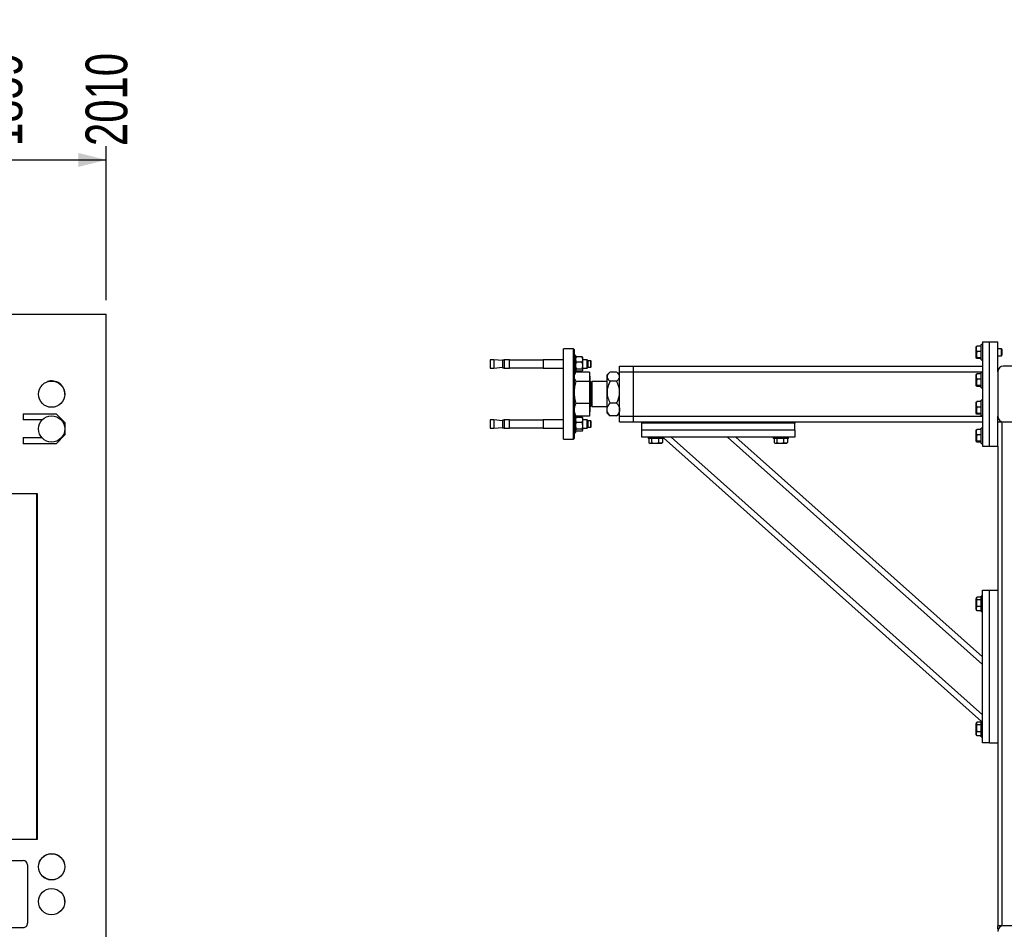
# Model space of a CAD drawing. Header units: millimetres. Extents: x 5 to 589, y 5 to 415.
# Tile 6 of 68: x 145 to 216, y 156 to 222. Entities that reach past the tile are written whole.
import ezdxf

# ---------------------------------------------------------------- set-up
doc = ezdxf.new("R2010")
doc.units = ezdxf.units.MM
doc.layers.add('COTES', color=1, linetype='Continuous')
doc.layers.add('TRAIT-FORT', color=4, linetype='Continuous', lineweight=25)
doc.styles.add('SLDTEXTSTYLE0', font='TXT', dxfattribs={"width": 0.75})
doc.dimstyles.new('SLDDIMSTYLE1', dxfattribs={"dimtxt": 3, "dimasz": 2, "dimexe": 0, "dimexo": 0.0625, "dimgap": 0.75, "dimtad": 0, "dimtih": 1, "dimtoh": 1, "dimdec": 0, "dimlfac": 20, "dimrnd": 1e-09, "dimzin": 12, "dimdsep": 46, "dimtxsty": 'SLDTEXTSTYLE0', "dimsah": 1, "dimcen": 0.09, "dimadec": 0, "dimazin": 3, "dimtfac": 1, "dimtdec": 0, "dimtofl": 0, "dimtmove": 0, "dimatfit": 3, "dimfxl": 1, "dimfrac": 2, "dimtolj": 1, "dimtzin": 12, "dimarcsym": 0})

# ---------------------------------------------------------------- blocks, each defined once
blk = doc.blocks.new('_D_11')
at = {"layer": 'COTES', "color": 1, "transparency": 16777216}
for p, q in [((143.629, 158.439), (143.629, 212.512)), ((138.819, 211.512), (143.629, 211.512))]:
    blk.add_line(p, q, dxfattribs=at)
blk.add_solid([(143.629, 211.512), (141.629, 212.012), (141.629, 211.012)], dxfattribs=at)
at = {"layer": 'COTES', "color": 1, "transparency": 16777216, "insert": (142.144, 212.512), "char_height": 3, "attachment_point": 1, "rotation": 90, "style": 'SLDTEXTSTYLE0'}
blk.add_mtext('1859', dxfattribs=at)
blk = doc.blocks.new('_D_12')
at = {"layer": 'COTES', "color": 1, "transparency": 16777216}
for p, q in [((151.186, 201.426), (151.186, 212.512)), ((143.629, 211.512), (151.186, 211.512))]:
    blk.add_line(p, q, dxfattribs=at)
blk.add_solid([(151.186, 211.512), (149.186, 212.012), (149.186, 211.012)], dxfattribs=at)
at = {"layer": 'COTES', "color": 1, "transparency": 16777216, "insert": (149.7, 212.512), "char_height": 3, "attachment_point": 1, "rotation": 90, "style": 'SLDTEXTSTYLE0'}
blk.add_mtext('2010', dxfattribs=at)

msp = doc.modelspace()

# ---------------------------------------------------------------- linework, layer by layer
at = {"layer": 'TRAIT-FORT', "color": 4, "linetype": 'Continuous', "lineweight": 25}
for p, q in [((54.964, 200.426), (151.186, 200.426)), ((151.186, 49.927), (151.186, 200.426)), ((214.214, 198.427), (214.714, 198.427)), ((214.214, 198.427), (214.214, 190.927)), ((214.714, 198.427), (215.314, 198.427)), ((214.714, 190.927), (214.714, 198.427)), ((215.314, 196.277), (215.314, 198.427)), ((184.789, 197.927), (184.089, 197.927)), ((184.089, 191.427), (184.089, 197.927)), ((184.839, 197.877), (184.789, 197.927)), ((184.789, 194.677), (184.789, 197.927)), ((184.839, 197.877), (184.839, 194.677)), ((213.778, 198.105), (213.764, 198.08)), ((213.764, 197.273), (213.764, 198.08)), ((214.114, 198.129), (213.814, 198.129)), ((214.114, 197.737), (213.814, 197.737)), ((214.214, 198.227), (214.114, 198.227)), ((214.114, 198.185), (214.114, 198.227)), ((214.114, 197.127), (214.114, 198.185)), ((215.579, 197.927), (215.314, 197.927)), ((215.614, 197.892), (215.579, 197.927)), ((215.579, 197.427), (215.579, 197.927)), ((215.614, 197.892), (215.614, 197.462)), ((179.071, 197.142), (178.814, 197.142)), ((178.814, 197.142), (178.814, 196.542)), ((179.689, 197.088), (179.071, 197.142)), ((179.071, 197.142), (179.071, 196.542)), ((179.799, 197.117), (179.689, 197.117)), ((179.689, 197.117), (179.689, 196.567)), ((180.204, 197.142), (179.799, 197.142)), ((179.799, 197.142), (179.799, 196.542)), ((180.204, 196.542), (180.204, 197.142)), ((182.614, 197.117), (180.204, 197.117)), ((184.089, 197.142), (182.614, 197.142)), ((182.614, 197.142), (182.614, 196.542)), ((184.964, 197.442), (184.839, 197.442)), ((184.964, 196.261), (184.964, 197.442)), ((184.974, 197.307), (184.964, 197.292)), ((185.414, 197.343), (185.014, 197.343)), ((185.414, 196.973), (185.014, 196.973)), ((185.464, 197.292), (185.453, 197.307)), ((185.464, 197.158), (185.464, 197.292)), ((185.464, 196.722), (185.464, 197.158)), ((185.789, 197.142), (185.464, 197.142)), ((185.864, 197.067), (185.789, 197.142)), ((185.789, 196.542), (185.789, 197.142)), ((186.039, 197.067), (185.864, 197.067)), ((185.864, 196.617), (185.864, 197.067)), ((186.064, 197.042), (186.039, 197.067)), ((186.039, 196.617), (186.039, 197.067)), ((186.064, 196.642), (186.064, 197.042)), ((213.764, 197.273), (213.778, 197.248)), ((214.114, 197.285), (213.814, 197.285)), ((214.114, 197.224), (213.814, 197.224)), ((214.114, 197.127), (214.214, 197.127)), ((215.314, 197.427), (215.579, 197.427)), ((215.579, 197.427), (215.614, 197.462)), ((178.814, 196.542), (179.071, 196.542)), ((179.071, 196.542), (179.689, 196.596)), ((179.689, 196.567), (179.799, 196.567)), ((179.799, 196.542), (180.204, 196.542)), ((180.204, 196.567), (182.614, 196.567)), ((182.614, 196.542), (184.089, 196.542)), ((184.839, 196.242), (184.964, 196.242)), ((184.925, 196.201), (184.839, 196.052)), ((184.964, 196.392), (184.974, 196.376)), ((184.964, 196.242), (184.964, 196.261)), ((185.954, 196.259), (184.964, 196.259)), ((185.414, 196.472), (185.014, 196.472)), ((185.014, 196.341), (185.414, 196.341)), ((185.453, 196.376), (185.464, 196.392)), ((185.464, 196.406), (185.464, 196.722)), ((185.464, 196.542), (185.789, 196.542)), ((185.464, 196.392), (185.464, 196.406)), ((185.789, 196.542), (185.864, 196.617)), ((185.864, 196.617), (186.039, 196.617)), ((185.954, 196.259), (185.954, 195.579)), ((186.039, 196.617), (186.064, 196.642)), ((187.352, 196.19), (187.214, 196.052)), ((187.901, 196.257), (187.426, 196.257)), ((188.114, 196.052), (187.975, 196.19)), ((188.114, 196.277), (188.114, 196.677)), ((188.114, 196.677), (189.114, 196.677)), ((188.114, 193.077), (188.114, 196.277)), ((188.114, 196.277), (189.114, 196.277)), ((189.114, 196.677), (214.214, 196.677)), ((189.114, 196.277), (189.114, 196.677)), ((189.114, 196.277), (214.214, 196.277)), ((189.114, 193.077), (189.114, 196.277)), ((214.214, 196.227), (214.114, 196.227)), ((214.114, 196.185), (214.114, 196.227)), ((214.114, 195.127), (214.114, 196.185)), ((215.317, 196.327), (215.314, 196.327)), ((215.314, 196.277), (215.314, 193.077)), ((218.914, 196.677), (215.714, 196.677)), ((185.954, 195.579), (184.961, 195.579)), ((185.964, 195.954), (185.954, 195.954)), ((185.954, 195.579), (185.954, 193.996)), ((185.964, 195.954), (185.964, 193.399)), ((186.122, 195.468), (186.014, 195.577)), ((186.014, 195.577), (186.014, 195.188)), ((187.214, 195.577), (186.122, 195.577)), ((186.122, 195.577), (186.122, 193.777)), ((187.214, 195.926), (187.214, 196.052)), ((187.214, 194.804), (187.214, 195.926)), ((187.901, 195.595), (187.426, 195.595)), ((213.778, 196.105), (213.764, 196.08)), ((213.764, 195.273), (213.764, 196.08)), ((214.114, 196.129), (213.814, 196.129)), ((214.114, 195.737), (213.814, 195.737)), ((186.014, 195.188), (186.014, 193.777)), ((187.214, 193.555), (187.214, 194.804)), ((213.764, 195.273), (213.778, 195.248)), ((214.114, 195.285), (213.814, 195.285)), ((214.114, 195.224), (213.814, 195.224)), ((214.114, 195.127), (214.214, 195.127)), ((184.789, 191.427), (184.789, 194.677)), ((184.839, 194.677), (184.839, 191.477)), ((213.778, 194.105), (213.764, 194.08)), ((213.764, 193.273), (213.764, 194.08)), ((214.114, 194.129), (213.814, 194.129)), ((214.214, 194.227), (214.114, 194.227)), ((214.114, 194.185), (214.114, 194.227)), ((214.114, 193.127), (214.114, 194.185)), ((185.954, 193.996), (184.961, 193.996)), ((185.954, 193.996), (185.954, 193.094)), ((185.954, 193.399), (185.964, 193.399)), ((186.014, 193.777), (186.122, 193.885)), ((186.122, 193.777), (187.214, 193.777)), ((187.214, 193.302), (187.214, 193.555)), ((187.901, 194.014), (187.426, 194.014)), ((214.114, 193.737), (213.814, 193.737)), ((145.215, 193.256), (145.215, 192.81)), ((145.215, 193.256), (147.575, 193.256)), ((146.566, 192.81), (145.215, 192.81)), ((147.575, 193.256), (148.21, 192.621)), ((179.071, 192.811), (178.814, 192.811)), ((178.814, 192.811), (178.814, 192.221)), ((179.689, 192.757), (179.071, 192.811)), ((179.071, 192.811), (179.071, 192.221)), ((179.799, 192.786), (179.689, 192.786)), ((179.689, 192.786), (179.689, 192.245)), ((180.204, 192.811), (179.799, 192.811)), ((179.799, 192.811), (179.799, 192.221)), ((180.204, 192.221), (180.204, 192.811)), ((182.614, 192.786), (180.204, 192.786)), ((184.089, 192.811), (182.614, 192.811)), ((182.614, 192.811), (182.614, 192.221)), ((184.839, 193.302), (184.925, 193.152)), ((184.952, 193.111), (184.839, 193.111)), ((184.961, 193.094), (184.929, 193.155)), ((185.954, 193.094), (184.961, 193.094)), ((184.964, 191.911), (184.964, 193.094)), ((184.974, 192.977), (184.964, 192.961)), ((185.014, 193.013), (185.414, 193.013)), ((185.464, 192.961), (185.453, 192.977)), ((185.464, 192.828), (185.464, 192.961)), ((185.464, 192.392), (185.464, 192.828)), ((185.789, 192.811), (185.464, 192.811)), ((185.864, 192.736), (185.789, 192.811)), ((185.789, 192.221), (185.789, 192.811)), ((186.039, 192.736), (185.864, 192.736)), ((185.864, 192.286), (185.864, 192.736)), ((186.064, 192.711), (186.039, 192.736)), ((186.039, 192.286), (186.039, 192.736)), ((186.064, 192.311), (186.064, 192.711)), ((187.214, 193.302), (187.352, 193.163)), ((187.351, 193.164), (187.426, 193.096)), ((187.901, 193.096), (187.426, 193.096)), ((187.901, 193.096), (187.976, 193.164)), ((187.975, 193.163), (188.114, 193.302)), ((188.114, 192.677), (188.114, 193.077)), ((188.114, 193.077), (189.114, 193.077)), ((188.114, 192.677), (189.114, 192.677)), ((189.114, 193.077), (214.214, 193.077)), ((189.114, 192.677), (189.114, 193.077)), ((189.114, 192.677), (214.214, 192.677)), ((189.714, 192.577), (189.714, 192.677)), ((200.714, 192.677), (200.714, 192.577)), ((213.764, 193.273), (213.778, 193.248)), ((214.114, 193.285), (213.814, 193.285)), ((214.114, 193.224), (213.814, 193.224)), ((214.114, 193.127), (214.214, 193.127)), ((215.314, 190.927), (215.314, 193.077)), ((215.314, 193.027), (215.317, 193.027)), ((215.314, 192.677), (215.614, 192.677)), ((215.614, 192.677), (215.614, 156.427)), ((215.714, 192.677), (218.914, 192.677)), ((148.21, 192.621), (148.21, 191.732)), ((178.814, 192.221), (178.814, 192.211)), ((178.814, 192.211), (179.071, 192.211)), ((179.071, 192.211), (179.689, 192.266)), ((179.071, 192.221), (179.071, 192.211)), ((179.689, 192.245), (179.689, 192.236)), ((179.689, 192.236), (179.799, 192.236)), ((179.799, 192.221), (179.799, 192.211)), ((179.799, 192.211), (180.204, 192.211)), ((180.204, 192.236), (182.614, 192.236)), ((180.204, 192.211), (180.204, 192.221)), ((182.614, 192.221), (182.614, 192.211)), ((182.614, 192.211), (184.089, 192.211)), ((184.964, 192.061), (184.974, 192.046)), ((185.014, 192.643), (185.414, 192.643)), ((185.414, 192.142), (185.014, 192.142)), ((185.414, 192.01), (185.014, 192.01)), ((185.453, 192.046), (185.464, 192.061)), ((185.464, 192.076), (185.464, 192.392)), ((185.464, 192.211), (185.789, 192.211)), ((185.464, 192.061), (185.464, 192.076)), ((185.789, 192.211), (185.864, 192.286)), ((185.789, 192.211), (185.789, 192.221)), ((185.864, 192.286), (186.039, 192.286)), ((186.039, 192.286), (186.064, 192.311)), ((200.714, 192.577), (189.714, 192.577)), ((189.714, 192.077), (189.714, 192.577)), ((200.714, 192.077), (189.714, 192.077)), ((189.714, 191.577), (189.714, 192.077)), ((200.714, 192.077), (200.714, 192.577)), ((200.714, 192.077), (200.714, 191.577)), ((213.778, 192.105), (213.764, 192.08)), ((213.764, 191.273), (213.764, 192.08)), ((214.114, 192.129), (213.814, 192.129)), ((214.214, 192.227), (214.114, 192.227)), ((214.114, 192.185), (214.114, 192.227)), ((214.114, 191.127), (214.114, 192.185)), ((145.215, 191.543), (145.215, 191.097)), ((145.215, 191.543), (146.548, 191.543)), ((148.21, 191.732), (147.575, 191.097)), ((184.089, 191.427), (184.789, 191.427)), ((184.789, 191.427), (184.839, 191.477)), ((184.839, 191.911), (184.964, 191.911)), ((200.714, 191.577), (189.714, 191.577)), ((190.164, 191.577), (190.164, 191.477)), ((190.924, 191.477), (190.164, 191.477)), ((190.227, 191.477), (190.227, 191.177)), ((190.418, 191.477), (190.418, 191.177)), ((190.905, 191.477), (190.905, 191.177)), ((191.264, 191.477), (190.924, 191.477)), ((191.201, 191.477), (191.201, 191.177)), ((191.264, 191.477), (191.264, 191.577)), ((191.264, 191.532), (214.157, 171.127)), ((191.815, 191.577), (214.214, 171.612)), ((195.873, 191.577), (214.214, 175.229)), ((196.474, 191.577), (214.214, 175.765)), ((199.164, 191.577), (199.164, 191.477)), ((199.924, 191.477), (199.164, 191.477)), ((199.227, 191.477), (199.227, 191.177)), ((199.418, 191.477), (199.418, 191.177)), ((199.905, 191.477), (199.905, 191.177)), ((200.264, 191.477), (199.924, 191.477)), ((200.201, 191.477), (200.201, 191.177)), ((200.264, 191.477), (200.264, 191.577)), ((213.764, 191.273), (213.778, 191.248)), ((214.114, 191.737), (213.814, 191.737)), ((214.114, 191.285), (213.814, 191.285)), ((147.575, 191.097), (145.215, 191.097)), ((190.251, 191.16), (190.31, 191.127)), ((190.664, 191.127), (190.31, 191.127)), ((191.117, 191.127), (190.664, 191.127)), ((191.117, 191.127), (191.176, 191.16)), ((191.201, 191.177), (191.175, 191.162)), ((199.251, 191.16), (199.31, 191.127)), ((199.664, 191.127), (199.31, 191.127)), ((200.117, 191.127), (199.664, 191.127)), ((200.117, 191.127), (200.176, 191.16)), ((200.201, 191.177), (200.175, 191.162)), ((214.114, 191.224), (213.814, 191.224)), ((214.114, 191.127), (214.214, 191.127)), ((214.214, 190.927), (214.714, 190.927)), ((214.714, 190.927), (215.314, 190.927)), ((215.314, 190.927), (215.314, 156.427)), ((141.716, 187.519), (146.23, 187.519)), ((146.186, 162.635), (146.186, 187.519)), ((146.23, 187.519), (146.23, 162.635)), ((213.797, 180.039), (213.764, 179.98)), ((213.764, 179.626), (213.764, 179.98)), ((214.114, 180.064), (213.814, 180.064)), ((214.214, 180.127), (214.114, 180.127)), ((214.114, 179.366), (214.114, 180.127)), ((214.214, 180.577), (214.714, 180.577)), ((214.214, 169.577), (214.214, 180.577)), ((214.714, 180.577), (215.314, 180.577)), ((214.714, 169.577), (214.714, 180.577)), ((213.764, 179.173), (213.764, 179.626)), ((214.114, 179.873), (213.814, 179.873)), ((214.114, 179.386), (213.814, 179.386)), ((214.114, 179.027), (214.114, 179.366)), ((213.764, 179.173), (213.797, 179.114)), ((213.814, 179.09), (213.799, 179.115)), ((214.114, 179.09), (213.814, 179.09)), ((214.114, 179.027), (214.214, 179.027)), ((213.797, 171.039), (213.764, 170.98)), ((213.764, 170.626), (213.764, 170.98)), ((214.114, 171.064), (213.814, 171.064)), ((214.114, 170.873), (213.814, 170.873)), ((214.214, 171.127), (214.114, 171.127)), ((214.114, 170.366), (214.114, 171.127)), ((213.764, 170.173), (213.764, 170.626)), ((213.764, 170.173), (213.797, 170.114)), ((213.814, 170.09), (213.799, 170.115)), ((214.114, 170.386), (213.814, 170.386)), ((214.114, 170.09), (213.814, 170.09)), ((214.114, 170.027), (214.114, 170.366)), ((214.114, 170.027), (214.214, 170.027)), ((214.714, 169.577), (214.214, 169.577)), ((214.714, 169.577), (215.314, 169.577)), ((146.23, 162.635), (141.716, 162.635)), ((142.353, 161.123), (145.211, 161.123)), ((145.528, 160.805), (145.528, 156.614)), ((142.353, 156.297), (145.211, 156.297)), ((215.614, 156.427), (215.314, 156.427)), ((215.314, 156.177), (215.314, 156.427)), ((218.914, 156.427), (215.714, 156.427))]:
    msp.add_line(p, q, dxfattribs=at)
for centre in [(147.258, 194.666), (147.258, 192.166), (147.258, 160.669), (147.264, 160.676), (147.258, 158.169)]:
    msp.add_circle(centre, 0.944, dxfattribs=at)
for centre, radius, start, end in [((215.714, 196.277), 0.4, 90, 180), ((147.264, 194.676), 0.944, 357.51897, 109.27512), ((186.014, 195.627), 0.05, 180, 270), ((186.014, 193.727), 0.05, 90, 180), ((215.714, 193.077), 0.4, 180, 270), ((145.211, 160.805), 0.318, 0.00017, 89.99983), ((147.264, 158.176), 0.944, 357.68604, 15.08855), ((145.211, 156.614), 0.318, 270.00017, 0.00036), ((215.714, 156.027), 0.4, 90, 180)]:
    msp.add_arc(centre, radius, start, end, dxfattribs=at)
for points, knots in [([(213.814, 197.737), (213.803, 197.771), (213.781, 197.84), (213.773, 197.942), (213.784, 198.039), (213.804, 198.098), (213.814, 198.129)], [0, 0, 0, 0, 0.264605, 0.534948, 0.765343, 1, 1, 1, 1]), ([(213.814, 197.737), (213.803, 197.698), (213.781, 197.619), (213.773, 197.501), (213.784, 197.389), (213.804, 197.32), (213.814, 197.285)], [0, 0, 0, 0, 0.264605, 0.534948, 0.765343, 1, 1, 1, 1]), ([(213.779, 198.105), (213.779, 198.105), (213.779, 198.111), (213.794, 198.119), (213.809, 198.127), (213.814, 198.129)], [0, 0, 0, 0, 0.082237, 0.737977, 1, 1, 1, 1]), ([(184.964, 197.158), (184.965, 197.184), (184.969, 197.237), (184.992, 197.298), (185.009, 197.333), (185.014, 197.343)], [0, 0, 0, 0, 0.413688, 0.838028, 1, 1, 1, 1]), ([(185.014, 196.973), (185, 197.003), (184.972, 197.063), (184.966, 197.126), (184.964, 197.158)], [0, 0, 0, 0, 0.493244, 1, 1, 1, 1]), ([(184.964, 196.722), (184.965, 196.758), (184.969, 196.829), (184.992, 196.913), (185.009, 196.96), (185.014, 196.973)], [0, 0, 0, 0, 0.413688, 0.838028, 1, 1, 1, 1]), ([(185.014, 197.343), (184.998, 197.332), (184.981, 197.32), (184.976, 197.308), (184.976, 197.306)], [0, 0, 0, 0, 0.881638, 1, 1, 1, 1]), ([(185.464, 197.158), (185.462, 197.184), (185.458, 197.237), (185.435, 197.298), (185.418, 197.333), (185.414, 197.343)], [0, 0, 0, 0, 0.413688, 0.838028, 1, 1, 1, 1]), ([(185.414, 197.343), (185.429, 197.332), (185.446, 197.32), (185.451, 197.308), (185.451, 197.306)], [0, 0, 0, 0, 0.881638, 1, 1, 1, 1]), ([(185.414, 196.973), (185.427, 197.003), (185.455, 197.063), (185.461, 197.126), (185.464, 197.158)], [0, 0, 0, 0, 0.493244, 1, 1, 1, 1]), ([(185.464, 196.722), (185.462, 196.758), (185.458, 196.829), (185.435, 196.913), (185.418, 196.96), (185.414, 196.973)], [0, 0, 0, 0, 0.413688, 0.838028, 1, 1, 1, 1]), ([(213.814, 197.224), (213.806, 197.228), (213.789, 197.236), (213.775, 197.249), (213.776, 197.263), (213.793, 197.276), (213.809, 197.283), (213.814, 197.285)], [0, 0, 0, 0, 0.192004, 0.385862, 0.637826, 0.896599, 1, 1, 1, 1]), ([(184.952, 196.242), (184.922, 196.192), (184.876, 196.115), (184.844, 196.006), (184.84, 195.948), (184.839, 195.919)], [0, 0, 0, 0, 0.467618, 0.732958, 1, 1, 1, 1]), ([(185.014, 196.472), (185.006, 196.492), (184.992, 196.532), (184.977, 196.594), (184.966, 196.657), (184.964, 196.701), (184.964, 196.722)], [0, 0, 0, 0, 0.245957, 0.49308, 0.745278, 1, 1, 1, 1]), ([(184.964, 196.406), (184.965, 196.415), (184.969, 196.434), (184.992, 196.456), (185.009, 196.468), (185.014, 196.472)], [0, 0, 0, 0, 0.413688, 0.8380277, 1, 1, 1, 1]), ([(185.014, 196.341), (184.998, 196.351), (184.981, 196.363), (184.976, 196.375), (184.976, 196.377)], [0, 0, 0, 0, 0.881638, 1, 1, 1, 1]), ([(185.414, 196.472), (185.421, 196.492), (185.435, 196.532), (185.45, 196.594), (185.461, 196.657), (185.463, 196.701), (185.464, 196.722)], [0, 0, 0, 0, 0.245957, 0.49308, 0.745278, 1, 1, 1, 1]), ([(185.464, 196.406), (185.462, 196.415), (185.458, 196.434), (185.435, 196.456), (185.418, 196.468), (185.414, 196.472)], [0, 0, 0, 0, 0.413688, 0.838028, 1, 1, 1, 1]), ([(185.414, 196.341), (185.427, 196.351), (185.455, 196.372), (185.461, 196.395), (185.464, 196.406)], [0, 0, 0, 0, 0.493244, 1, 1, 1, 1]), ([(187.426, 196.257), (187.404, 196.238), (187.359, 196.199), (187.291, 196.126), (187.228, 196.035), (187.218, 195.963), (187.214, 195.926)], [0, 0, 0, 0, 0.185495, 0.371707, 0.681662, 1, 1, 1, 1]), ([(188.114, 195.926), (188.109, 195.962), (188.099, 196.034), (188.037, 196.125), (187.968, 196.199), (187.923, 196.238), (187.901, 196.257)], [0, 0, 0, 0, 0.309389, 0.628296, 0.813739, 1, 1, 1, 1]), ([(184.839, 195.919), (184.845, 195.862), (184.857, 195.747), (184.926, 195.635), (184.961, 195.579)], [0, 0, 0, 0, 0.494511, 1, 1, 1, 1]), ([(184.961, 195.579), (184.944, 195.515), (184.909, 195.387), (184.87, 195.191), (184.844, 194.991), (184.84, 194.855), (184.839, 194.788)], [0, 0, 0, 0, 0.247269, 0.495363, 0.746874, 1, 1, 1, 1]), ([(187.214, 195.926), (187.214, 195.919), (187.215, 195.872), (187.247, 195.782), (187.33, 195.678), (187.4, 195.617), (187.426, 195.595)], [0, 0, 0, 0, 0.056824, 0.413183, 0.782596, 1, 1, 1, 1]), ([(187.426, 195.595), (187.401, 195.541), (187.349, 195.434), (187.286, 195.265), (187.239, 195.088), (187.216, 194.932), (187.214, 194.837), (187.214, 194.804)], [0, 0, 0, 0, 0.215518, 0.432228, 0.654461, 0.879693, 1, 1, 1, 1]), ([(187.901, 195.595), (187.914, 195.606), (187.94, 195.628), (187.991, 195.676), (188.035, 195.727), (188.071, 195.78), (188.099, 195.835), (188.112, 195.884), (188.113, 195.919), (188.114, 195.926)], [0, 0, 0, 0, 0.108582, 0.217288, 0.45505, 0.574728, 0.693064, 0.943215, 1, 1, 1, 1]), ([(188.114, 194.804), (188.11, 194.873), (188.104, 195.012), (188.057, 195.214), (187.989, 195.409), (187.93, 195.533), (187.901, 195.595)], [0, 0, 0, 0, 0.249578, 0.504364, 0.751047, 1, 1, 1, 1]), ([(213.814, 195.737), (213.803, 195.771), (213.781, 195.84), (213.773, 195.942), (213.784, 196.039), (213.804, 196.098), (213.814, 196.129)], [0, 0, 0, 0, 0.264605, 0.534948, 0.765343, 1, 1, 1, 1]), ([(213.814, 195.737), (213.803, 195.698), (213.781, 195.619), (213.773, 195.501), (213.784, 195.389), (213.804, 195.32), (213.814, 195.285)], [0, 0, 0, 0, 0.264605, 0.534948, 0.765343, 1, 1, 1, 1]), ([(213.779, 196.105), (213.779, 196.105), (213.779, 196.111), (213.794, 196.119), (213.809, 196.127), (213.814, 196.129)], [0, 0, 0, 0, 0.082237, 0.737977, 1, 1, 1, 1]), ([(184.839, 194.788), (184.845, 194.655), (184.857, 194.387), (184.926, 194.127), (184.961, 193.996)], [0, 0, 0, 0, 0.494511, 1, 1, 1, 1]), ([(187.214, 194.804), (187.217, 194.735), (187.223, 194.597), (187.27, 194.394), (187.338, 194.199), (187.397, 194.076), (187.426, 194.014)], [0, 0, 0, 0, 0.249578, 0.504364, 0.751047, 1, 1, 1, 1]), ([(187.901, 194.014), (187.927, 194.067), (187.978, 194.175), (188.041, 194.344), (188.088, 194.521), (188.111, 194.676), (188.113, 194.771), (188.114, 194.804)], [0, 0, 0, 0, 0.215518, 0.432228, 0.654461, 0.879693, 1, 1, 1, 1]), ([(213.814, 195.224), (213.806, 195.228), (213.789, 195.236), (213.775, 195.249), (213.776, 195.263), (213.793, 195.276), (213.809, 195.283), (213.814, 195.285)], [0, 0, 0, 0, 0.192004, 0.385862, 0.637826, 0.896599, 1, 1, 1, 1]), ([(213.814, 193.737), (213.803, 193.771), (213.781, 193.84), (213.773, 193.942), (213.784, 194.039), (213.804, 194.098), (213.814, 194.129)], [0, 0, 0, 0, 0.264605, 0.534948, 0.765343, 1, 1, 1, 1]), ([(213.779, 194.105), (213.779, 194.105), (213.779, 194.111), (213.794, 194.119), (213.809, 194.127), (213.814, 194.129)], [0, 0, 0, 0, 0.082237, 0.737977, 1, 1, 1, 1]), ([(184.961, 193.996), (184.928, 193.923), (184.878, 193.813), (184.844, 193.661), (184.84, 193.584), (184.839, 193.545)], [0, 0, 0, 0, 0.495251, 0.746818, 1, 1, 1, 1]), ([(184.839, 193.545), (184.845, 193.47), (184.857, 193.317), (184.926, 193.169), (184.961, 193.094)], [0, 0, 0, 0, 0.494511, 1, 1, 1, 1]), ([(187.214, 193.555), (187.217, 193.595), (187.223, 193.675), (187.27, 193.793), (187.338, 193.906), (187.397, 193.978), (187.426, 194.014)], [0, 0, 0, 0, 0.249578, 0.504364, 0.751047, 1, 1, 1, 1]), ([(187.426, 193.096), (187.376, 193.159), (187.3, 193.254), (187.239, 193.39), (187.216, 193.48), (187.214, 193.535), (187.214, 193.555)], [0, 0, 0, 0, 0.4320457, 0.6543496, 0.8796539, 1, 1, 1, 1]), ([(187.901, 194.014), (187.951, 193.951), (188.027, 193.856), (188.088, 193.719), (188.111, 193.629), (188.113, 193.574), (188.114, 193.555)], [0, 0, 0, 0, 0.432046, 0.65435, 0.879654, 1, 1, 1, 1]), ([(188.114, 193.555), (188.11, 193.515), (188.104, 193.434), (188.057, 193.317), (187.989, 193.203), (187.93, 193.132), (187.901, 193.096)], [0, 0, 0, 0, 0.249578, 0.504364, 0.751047, 1, 1, 1, 1]), ([(213.814, 193.737), (213.803, 193.698), (213.781, 193.619), (213.773, 193.501), (213.784, 193.389), (213.804, 193.32), (213.814, 193.285)], [0, 0, 0, 0, 0.264605, 0.534948, 0.765343, 1, 1, 1, 1]), ([(184.964, 192.828), (184.965, 192.854), (184.969, 192.907), (184.992, 192.968), (185.009, 193.003), (185.014, 193.013)], [0, 0, 0, 0, 0.413688, 0.838028, 1, 1, 1, 1]), ([(185.014, 192.643), (185, 192.672), (184.972, 192.733), (184.966, 192.796), (184.964, 192.828)], [0, 0, 0, 0, 0.493244, 1, 1, 1, 1]), ([(185.014, 193.013), (184.998, 193.002), (184.981, 192.99), (184.976, 192.978), (184.976, 192.976)], [0, 0, 0, 0, 0.8816382, 1, 1, 1, 1]), ([(185.464, 192.828), (185.462, 192.854), (185.458, 192.907), (185.435, 192.968), (185.418, 193.003), (185.414, 193.013)], [0, 0, 0, 0, 0.413688, 0.8380277, 1, 1, 1, 1]), ([(185.414, 193.013), (185.429, 193.002), (185.446, 192.99), (185.451, 192.978), (185.451, 192.976)], [0, 0, 0, 0, 0.8816382, 1, 1, 1, 1]), ([(185.414, 192.643), (185.427, 192.672), (185.455, 192.733), (185.461, 192.796), (185.464, 192.828)], [0, 0, 0, 0, 0.493244, 1, 1, 1, 1]), ([(213.814, 193.224), (213.806, 193.228), (213.789, 193.236), (213.775, 193.249), (213.776, 193.263), (213.793, 193.276), (213.809, 193.283), (213.814, 193.285)], [0, 0, 0, 0, 0.192004, 0.385862, 0.637826, 0.896599, 1, 1, 1, 1]), ([(184.964, 192.392), (184.965, 192.428), (184.969, 192.499), (184.992, 192.582), (185.009, 192.63), (185.014, 192.643)], [0, 0, 0, 0, 0.413688, 0.838028, 1, 1, 1, 1]), ([(185.014, 192.142), (185, 192.182), (184.972, 192.263), (184.966, 192.349), (184.964, 192.392)], [0, 0, 0, 0, 0.493244, 1, 1, 1, 1]), ([(184.964, 192.076), (184.965, 192.085), (184.969, 192.104), (184.992, 192.126), (185.009, 192.138), (185.014, 192.142)], [0, 0, 0, 0, 0.413688, 0.838028, 1, 1, 1, 1]), ([(185.014, 192.01), (184.998, 192.021), (184.981, 192.033), (184.976, 192.045), (184.976, 192.047)], [0, 0, 0, 0, 0.881638, 1, 1, 1, 1]), ([(185.464, 192.392), (185.462, 192.428), (185.458, 192.499), (185.435, 192.582), (185.418, 192.63), (185.414, 192.643)], [0, 0, 0, 0, 0.413688, 0.838028, 1, 1, 1, 1]), ([(185.414, 192.142), (185.427, 192.182), (185.455, 192.263), (185.461, 192.349), (185.464, 192.392)], [0, 0, 0, 0, 0.493244, 1, 1, 1, 1]), ([(185.464, 192.076), (185.462, 192.085), (185.458, 192.104), (185.435, 192.126), (185.418, 192.138), (185.414, 192.142)], [0, 0, 0, 0, 0.413688, 0.838028, 1, 1, 1, 1]), ([(185.414, 192.01), (185.427, 192.021), (185.455, 192.042), (185.461, 192.065), (185.464, 192.076)], [0, 0, 0, 0, 0.4932444, 1, 1, 1, 1]), ([(213.814, 191.737), (213.803, 191.771), (213.781, 191.84), (213.773, 191.942), (213.784, 192.039), (213.804, 192.098), (213.814, 192.129)], [0, 0, 0, 0, 0.264605, 0.534948, 0.765343, 1, 1, 1, 1]), ([(213.779, 192.105), (213.779, 192.105), (213.779, 192.111), (213.794, 192.119), (213.809, 192.127), (213.814, 192.129)], [0, 0, 0, 0, 0.082237, 0.737977, 1, 1, 1, 1]), ([(213.814, 191.737), (213.803, 191.698), (213.781, 191.619), (213.773, 191.501), (213.784, 191.389), (213.804, 191.32), (213.814, 191.285)], [0, 0, 0, 0, 0.264605, 0.534948, 0.765343, 1, 1, 1, 1]), ([(213.814, 191.224), (213.806, 191.228), (213.789, 191.236), (213.775, 191.249), (213.776, 191.263), (213.793, 191.276), (213.809, 191.283), (213.814, 191.285)], [0, 0, 0, 0, 0.192004, 0.385862, 0.637826, 0.896599, 1, 1, 1, 1]), ([(190.227, 191.177), (190.243, 191.166), (190.277, 191.144), (190.326, 191.136), (190.374, 191.147), (190.403, 191.167), (190.418, 191.177)], [0, 0, 0, 0, 0.264605, 0.534948, 0.765343, 1, 1, 1, 1]), ([(190.418, 191.177), (190.48, 191.162), (190.582, 191.136), (190.731, 191.139), (190.831, 191.156), (190.888, 191.172), (190.905, 191.177)], [0, 0, 0, 0, 0.385549, 0.637642, 0.896546, 1, 1, 1, 1]), ([(191.201, 191.177), (191.175, 191.166), (191.123, 191.144), (191.046, 191.136), (190.972, 191.147), (190.927, 191.167), (190.905, 191.177)], [0, 0, 0, 0, 0.264605, 0.534948, 0.765343, 1, 1, 1, 1]), ([(199.227, 191.177), (199.243, 191.166), (199.277, 191.144), (199.326, 191.136), (199.374, 191.147), (199.403, 191.167), (199.418, 191.177)], [0, 0, 0, 0, 0.264605, 0.534948, 0.765343, 1, 1, 1, 1]), ([(199.418, 191.177), (199.48, 191.162), (199.582, 191.136), (199.731, 191.139), (199.831, 191.156), (199.888, 191.172), (199.905, 191.177)], [0, 0, 0, 0, 0.385549, 0.637642, 0.896546, 1, 1, 1, 1]), ([(200.201, 191.177), (200.175, 191.166), (200.123, 191.144), (200.046, 191.136), (199.972, 191.147), (199.927, 191.167), (199.905, 191.177)], [0, 0, 0, 0, 0.264605, 0.534948, 0.765343, 1, 1, 1, 1]), ([(213.814, 180.064), (213.803, 180.047), (213.781, 180.013), (213.773, 179.964), (213.784, 179.916), (213.804, 179.887), (213.814, 179.873)], [0, 0, 0, 0, 0.264605, 0.534948, 0.765343, 1, 1, 1, 1]), ([(213.814, 179.873), (213.799, 179.811), (213.773, 179.708), (213.776, 179.559), (213.793, 179.459), (213.809, 179.402), (213.814, 179.386)], [0, 0, 0, 0, 0.385549, 0.637642, 0.896546, 1, 1, 1, 1]), ([(213.814, 179.09), (213.803, 179.115), (213.781, 179.167), (213.773, 179.244), (213.784, 179.318), (213.804, 179.363), (213.814, 179.386)], [0, 0, 0, 0, 0.264605, 0.534948, 0.765343, 1, 1, 1, 1]), ([(213.814, 170.873), (213.799, 170.811), (213.773, 170.708), (213.776, 170.559), (213.793, 170.459), (213.809, 170.402), (213.814, 170.386)], [0, 0, 0, 0, 0.385549, 0.637642, 0.896546, 1, 1, 1, 1]), ([(213.814, 171.064), (213.803, 171.047), (213.781, 171.013), (213.773, 170.964), (213.784, 170.916), (213.804, 170.887), (213.814, 170.873)], [0, 0, 0, 0, 0.264605, 0.534948, 0.765343, 1, 1, 1, 1]), ([(213.814, 170.09), (213.803, 170.115), (213.781, 170.167), (213.773, 170.244), (213.784, 170.318), (213.804, 170.363), (213.814, 170.386)], [0, 0, 0, 0, 0.264605, 0.534948, 0.765343, 1, 1, 1, 1])]:
    msp.add_open_spline(points, degree=3, knots=knots, dxfattribs=at)

# ---------------------------------------------------------------- dimensions: what is measured, and where the dimension line sits
at = {"layer": 'COTES', "color": 1}
for feature_location, offset, picture, middle in [((143.629, 157.439), (0, 55.073), '_D_11', (143.629, 216.945)), ((151.186, 200.426), (0, 12.086), '_D_12', (151.186, 216.945))]:
    dim = msp.add_ordinate_dim(feature_location=feature_location, offset=offset, dtype=1, origin=(50.686, 200.426), dimstyle='SLDDIMSTYLE1', dxfattribs=at)
    dim.commit()
    dim.dimension.update_dxf_attribs({"geometry": picture, "text_midpoint": middle})

doc.saveas('drawing.dxf')
